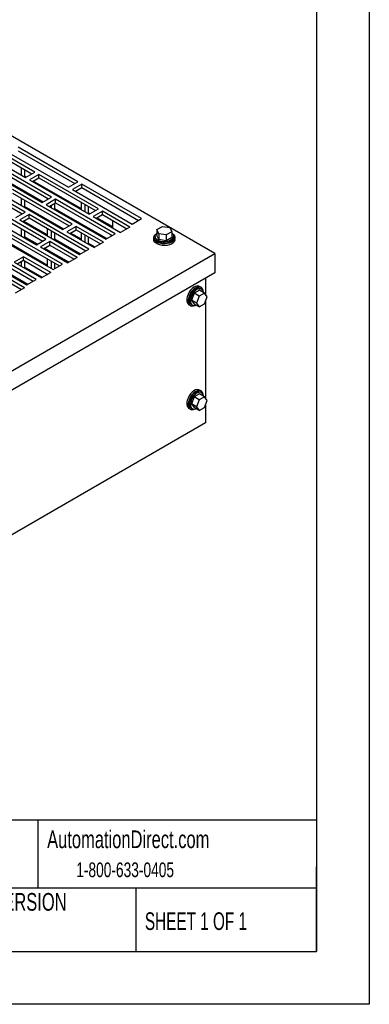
# Model space of a CAD drawing. Header units: inches. Extents: x 0 to 55, y 0 to 42.5.
# Tile 5 of 6: x 46.7 to 55, y 0 to 23.3. Entities that reach past the tile are written whole.
import ezdxf

# ---------------------------------------------------------------- set-up
doc = ezdxf.new("R2010")
doc.units = ezdxf.units.IN
doc.header["$LTSCALE"] = 5
doc.header["$MEASUREMENT"] = 0
doc.linetypes.add('CENTERX2', pattern=[0.8, 0.5, -0.1, 0.1, -0.1])
doc.layers.add('TEXT', color=140, linetype='Continuous', lineweight=25)
doc.styles.add('SLDTEXTSTYLE0', font='TXT', dxfattribs={"width": 0.7})
doc.styles.add('SLDTEXTSTYLE1', font='TXT', dxfattribs={"width": 0.65})

msp = doc.modelspace()

# ---------------------------------------------------------------- linework, layer by layer
at = {"color": 7, "linetype": 'Continuous'}
for p, q in [((55, 42.501), (55, 0.001)), ((55, 0.001), (0, 0.001))]:
    msp.add_line(p, q, dxfattribs=at)
for p, q in [((51.347, 17.751), (42.508, 22.853)), ((47.091, 19.674), (45.676, 20.49)), ((45.455, 20.363), (46.87, 19.546)), ((45.676, 20.409), (47.02, 19.633)), ((48.107, 19.444), (46.693, 20.261)), ((46.472, 20.133), (47.886, 19.317)), ((46.693, 20.179), (48.036, 19.403)), ((47.485, 19.085), (46.071, 19.901)), ((46.071, 19.82), (47.414, 19.044)), ((45.85, 19.774), (47.264, 18.957)), ((46.049, 19.686), (47.288, 18.971)), ((46.777, 19.6), (46.777, 19.773)), ((46.827, 19.571), (46.848, 19.582)), ((46.848, 19.732), (46.848, 19.582)), ((46.89, 19.558), (46.848, 19.582)), ((46.87, 19.546), (47.091, 19.674)), ((47.183, 19.621), (46.962, 19.493)), ((48.597, 18.804), (47.183, 19.621)), ((47.183, 19.539), (47.183, 19.621)), ((46.863, 18.726), (45.448, 19.542)), ((45.448, 19.461), (46.792, 18.685)), ((46.962, 19.493), (48.376, 18.677)), ((47.032, 19.452), (47.183, 19.539)), ((48.191, 18.807), (47.053, 19.464)), ((47.183, 19.539), (48.526, 18.764)), ((47.886, 19.317), (48.107, 19.444)), ((48.199, 19.391), (47.978, 19.264)), ((49.613, 18.575), (48.199, 19.391)), ((48.199, 19.309), (48.199, 19.391)), ((46.339, 19.134), (47.754, 18.318)), ((47.975, 18.445), (46.56, 19.262)), ((46.56, 19.18), (47.904, 18.404)), ((47.978, 19.264), (49.392, 18.447)), ((48.049, 19.223), (48.199, 19.309)), ((48.199, 19.309), (49.543, 18.534)), ((47.352, 18.086), (45.938, 18.902)), ((46.777, 18.881), (46.777, 19.055)), ((46.827, 18.852), (46.848, 18.864)), ((46.848, 19.014), (46.848, 18.864)), ((47.774, 18.329), (46.848, 18.864)), ((47.264, 18.957), (47.485, 19.085)), ((47.577, 19.032), (47.356, 18.904)), ((47.356, 18.904), (48.77, 18.088)), ((47.392, 19.031), (47.392, 19.057)), ((47.427, 18.864), (47.577, 18.95)), ((47.484, 18.83), (47.484, 18.897)), ((47.555, 18.937), (47.555, 18.817)), ((48.991, 18.215), (47.577, 19.032)), ((47.577, 18.95), (47.577, 19.032)), ((47.577, 18.95), (48.92, 18.175)), ((48.191, 18.783), (48.191, 18.957)), ((48.283, 18.73), (48.283, 18.904)), ((48.354, 18.863), (48.354, 18.713)), ((45.717, 18.775), (47.131, 17.958)), ((45.938, 18.821), (47.282, 18.045)), ((46.642, 18.598), (46.863, 18.726)), ((46.955, 18.673), (46.734, 18.545)), ((48.369, 17.856), (46.955, 18.673)), ((46.955, 18.591), (46.955, 18.673)), ((47.531, 18.803), (47.555, 18.817)), ((47.555, 18.817), (48.794, 18.102)), ((48.333, 18.701), (48.354, 18.713)), ((48.396, 18.688), (48.354, 18.713)), ((48.376, 18.677), (48.597, 18.804)), ((48.689, 18.751), (48.468, 18.624)), ((48.468, 18.624), (49.117, 18.249)), ((48.538, 18.583), (48.689, 18.67)), ((49.337, 18.377), (48.689, 18.751)), ((48.689, 18.67), (48.689, 18.751)), ((48.689, 18.67), (49.267, 18.336)), ((46.734, 18.545), (48.148, 17.729)), ((46.804, 18.504), (46.955, 18.591)), ((46.828, 18.518), (47.392, 18.192)), ((46.955, 18.591), (48.298, 17.815)), ((47.754, 18.318), (47.975, 18.445)), ((48.066, 18.392), (47.845, 18.264)), ((48.715, 18.018), (48.066, 18.392)), ((48.066, 18.31), (48.066, 18.392)), ((48.932, 18.379), (48.559, 18.595)), ((48.932, 18.356), (48.932, 18.529)), ((49.392, 18.447), (49.613, 18.575)), ((49.979, 18.317), (50.107, 18.391)), ((50.107, 18.391), (50.281, 18.364)), ((46.111, 18.186), (47.526, 17.369)), ((46.206, 18.159), (47.392, 17.474)), ((47.747, 17.497), (46.332, 18.313)), ((46.332, 18.232), (47.676, 17.456)), ((46.777, 18.163), (46.777, 18.336)), ((46.848, 18.296), (46.848, 18.145)), ((47.392, 18.165), (47.392, 18.338)), ((47.484, 18.112), (47.484, 18.285)), ((47.555, 18.245), (47.555, 18.098)), ((47.845, 18.264), (48.494, 17.89)), ((47.916, 18.224), (48.066, 18.31)), ((48.191, 18.088), (47.936, 18.235)), ((48.066, 18.31), (48.645, 17.977)), ((48.191, 18.065), (48.191, 18.238)), ((48.283, 18.012), (48.283, 18.185)), ((48.77, 18.088), (48.991, 18.215)), ((48.898, 18.162), (48.898, 18.187)), ((49.337, 18.377), (49.117, 18.249)), ((50.026, 18.216), (49.979, 18.317)), ((49.979, 18.317), (49.979, 18.18)), ((50.026, 18.08), (49.979, 18.18)), ((50.2, 18.19), (50.026, 18.216)), ((50.026, 18.216), (50.026, 18.08)), ((50.328, 18.263), (50.2, 18.19)), ((50.2, 18.19), (50.2, 18.053)), ((50.281, 18.364), (50.328, 18.263)), ((50.328, 18.263), (50.328, 18.126)), ((47.124, 17.138), (45.71, 17.954)), ((46.828, 18.134), (46.848, 18.145)), ((47.151, 17.97), (46.848, 18.145)), ((47.131, 17.958), (47.352, 18.086)), ((47.444, 18.033), (47.223, 17.905)), ((47.294, 17.864), (47.444, 17.951)), ((48.093, 17.658), (47.444, 18.033)), ((47.444, 17.951), (47.444, 18.033)), ((47.444, 17.951), (48.022, 17.617)), ((47.531, 18.085), (47.555, 18.098)), ((47.555, 18.098), (48.171, 17.742)), ((48.334, 17.983), (48.354, 17.994)), ((48.354, 18.145), (48.354, 17.994)), ((48.514, 17.902), (48.354, 17.994)), ((48.715, 18.018), (48.494, 17.89)), ((49.903, 18.123), (49.903, 18.082)), ((49.935, 18.153), (49.935, 18.123)), ((50.2, 18.053), (50.026, 18.08)), ((50.328, 18.126), (50.2, 18.053)), ((50.372, 18.123), (50.372, 18.153)), ((50.403, 18.082), (50.403, 18.123)), ((42.066, 12.393), (51.347, 17.751)), ((45.489, 17.827), (46.903, 17.01)), ((45.71, 17.873), (47.054, 17.097)), ((47.223, 17.905), (47.872, 17.531)), ((47.892, 17.542), (47.314, 17.876)), ((48.148, 17.729), (48.369, 17.856)), ((51.347, 17.751), (51.347, 17.291)), ((46.049, 17.531), (46.927, 17.024)), ((46.822, 17.674), (46.601, 17.546)), ((46.601, 17.546), (47.25, 17.172)), ((46.672, 17.505), (46.822, 17.592)), ((46.777, 17.445), (46.777, 17.566)), ((47.471, 17.299), (46.822, 17.674)), ((46.822, 17.592), (46.822, 17.674)), ((46.822, 17.592), (47.4, 17.258)), ((46.848, 17.577), (46.848, 17.427)), ((47.392, 17.447), (47.392, 17.62)), ((47.484, 17.393), (47.484, 17.567)), ((47.526, 17.369), (47.747, 17.497)), ((47.555, 17.526), (47.555, 17.386)), ((48.093, 17.658), (47.872, 17.531)), ((51.347, 17.291), (42.066, 11.934)), ((46.848, 16.94), (46.2, 17.314)), ((46.2, 17.233), (46.778, 16.899)), ((46.828, 17.415), (46.848, 17.427)), ((47.27, 17.183), (46.848, 17.427)), ((47.471, 17.299), (47.25, 17.172)), ((46.903, 17.01), (47.124, 17.138)), ((51.126, 17.164), (51.126, 16.786)), ((46.848, 16.94), (46.628, 16.812)), ((46.777, 16.899), (46.777, 16.9)), ((50.858, 16.811), (50.794, 16.646)), ((50.986, 16.884), (50.858, 16.811)), ((50.977, 16.742), (50.858, 16.811)), ((51.104, 16.816), (50.977, 16.742)), ((51.021, 16.952), (50.985, 16.972)), ((51.104, 16.816), (50.986, 16.884)), ((51.031, 16.909), (51.005, 16.925)), ((51.168, 16.725), (51.104, 16.816)), ((50.735, 16.539), (50.771, 16.519)), ((50.786, 16.546), (50.813, 16.531)), ((50.913, 16.578), (50.794, 16.646)), ((50.794, 16.646), (50.858, 16.556)), ((50.977, 16.487), (50.858, 16.556)), ((50.977, 16.742), (50.913, 16.578)), ((50.913, 16.578), (50.977, 16.487)), ((50.977, 16.487), (51.104, 16.561)), ((51.104, 16.561), (51.168, 16.725)), ((51.126, 16.616), (51.126, 14.336)), ((50.986, 14.435), (50.858, 14.361)), ((51.021, 14.502), (50.985, 14.522)), ((51.104, 14.366), (50.986, 14.435)), ((51.031, 14.46), (51.005, 14.475)), ((50.858, 14.361), (50.794, 14.197)), ((50.977, 14.293), (50.858, 14.361)), ((50.977, 14.293), (50.913, 14.128)), ((51.104, 14.366), (50.977, 14.293)), ((51.168, 14.276), (51.104, 14.366)), ((51.104, 14.111), (51.168, 14.276)), ((50.735, 14.089), (50.771, 14.069)), ((50.786, 14.096), (50.813, 14.081)), ((50.913, 14.128), (50.794, 14.197)), ((50.794, 14.197), (50.858, 14.106)), ((50.977, 14.038), (50.858, 14.106)), ((50.913, 14.128), (50.977, 14.038)), ((50.977, 14.038), (51.104, 14.111)), ((51.126, 14.166), (51.126, 13.744)), ((51.126, 13.744), (41.933, 8.438))]:
    msp.add_line(p, q)
at = {"flags": 128}
for points in [[(50.34, 18.219), (50.366, 18.199), (50.391, 18.169), (50.402, 18.136), (50.401, 18.102), (50.386, 18.07), (50.358, 18.04), (50.32, 18.015), (50.272, 17.996), (50.218, 17.984), (50.161, 17.979), (50.103, 17.982), (50.048, 17.992), (49.998, 18.01), (49.957, 18.034), (49.927, 18.062), (49.908, 18.094), (49.903, 18.127), (49.912, 18.16), (49.933, 18.192), (49.966, 18.219)], [(50.328, 18.23), (50.342, 18.218), (50.363, 18.189), (50.372, 18.157), (50.367, 18.126), (50.348, 18.096), (50.317, 18.07), (50.276, 18.049), (50.227, 18.035), (50.174, 18.028), (50.119, 18.029), (50.066, 18.037), (50.019, 18.054), (49.98, 18.076), (49.953, 18.103), (49.937, 18.134), (49.936, 18.165), (49.947, 18.196), (49.972, 18.224), (49.979, 18.23)], [(50.403, 18.082), (50.401, 18.061), (50.386, 18.029), (50.358, 18), (50.32, 17.975), (50.272, 17.955), (50.218, 17.943), (50.161, 17.938), (50.103, 17.941), (50.048, 17.952), (49.998, 17.969), (49.957, 17.993), (49.927, 18.021), (49.908, 18.053), (49.903, 18.082)], [(50.372, 18.123), (50.367, 18.096), (50.348, 18.066), (50.317, 18.04), (50.276, 18.019), (50.227, 18.004), (50.174, 17.997), (50.119, 17.998), (50.066, 18.007), (50.019, 18.023), (49.98, 18.046), (49.953, 18.073), (49.937, 18.103), (49.935, 18.123)], [(50.985, 16.972), (50.966, 16.98), (50.93, 16.983), (50.891, 16.974), (50.85, 16.953), (50.81, 16.922), (50.772, 16.881), (50.739, 16.834), (50.713, 16.782), (50.694, 16.729), (50.685, 16.678), (50.685, 16.63), (50.694, 16.59), (50.713, 16.558), (50.735, 16.539)], [(51.072, 16.849), (51.068, 16.881), (51.054, 16.918), (51.031, 16.944), (51.001, 16.96), (50.966, 16.963), (50.926, 16.954), (50.885, 16.933), (50.845, 16.901), (50.807, 16.861), (50.774, 16.814), (50.748, 16.762), (50.73, 16.709), (50.72, 16.657), (50.72, 16.61), (50.73, 16.569), (50.748, 16.538), (50.774, 16.517), (50.807, 16.507), (50.845, 16.51), (50.885, 16.525)], [(51.005, 16.925), (50.979, 16.934), (50.944, 16.933), (50.905, 16.919), (50.867, 16.894), (50.83, 16.859), (50.797, 16.816), (50.771, 16.768), (50.752, 16.718), (50.742, 16.669), (50.742, 16.624), (50.752, 16.586), (50.771, 16.558), (50.786, 16.546)], [(51.075, 16.833), (51.072, 16.851), (51.057, 16.884), (51.035, 16.907), (51.005, 16.919), (50.97, 16.917), (50.932, 16.904), (50.893, 16.879), (50.856, 16.844), (50.823, 16.801), (50.797, 16.753), (50.778, 16.703), (50.768, 16.654), (50.768, 16.609), (50.778, 16.571), (50.797, 16.543), (50.823, 16.525), (50.856, 16.52), (50.893, 16.528), (50.901, 16.531)], [(50.985, 14.522), (50.966, 14.531), (50.93, 14.534), (50.891, 14.525), (50.85, 14.504), (50.81, 14.472), (50.772, 14.432), (50.739, 14.384), (50.713, 14.333), (50.694, 14.28), (50.685, 14.228), (50.685, 14.181), (50.694, 14.14), (50.713, 14.108), (50.735, 14.089)], [(51.072, 14.399), (51.068, 14.432), (51.054, 14.468), (51.031, 14.495), (51.001, 14.51), (50.966, 14.513), (50.926, 14.504), (50.885, 14.483), (50.845, 14.452), (50.807, 14.411), (50.774, 14.364), (50.748, 14.312), (50.73, 14.259), (50.72, 14.208), (50.72, 14.16), (50.73, 14.12), (50.748, 14.088), (50.774, 14.067), (50.807, 14.058), (50.845, 14.061), (50.885, 14.076)], [(51.005, 14.475), (50.979, 14.484), (50.944, 14.483), (50.905, 14.469), (50.867, 14.444), (50.83, 14.409), (50.797, 14.366), (50.771, 14.318), (50.752, 14.268), (50.742, 14.219), (50.742, 14.174), (50.752, 14.137), (50.771, 14.108), (50.786, 14.096)], [(51.075, 14.383), (51.072, 14.401), (51.057, 14.435), (51.035, 14.458), (51.005, 14.469), (50.97, 14.468), (50.932, 14.454), (50.893, 14.429), (50.856, 14.394), (50.823, 14.351), (50.797, 14.303), (50.778, 14.253), (50.768, 14.204), (50.768, 14.159), (50.778, 14.122), (50.797, 14.093), (50.823, 14.076), (50.856, 14.071), (50.893, 14.078), (50.901, 14.081)]]:
    msp.add_lwpolyline(points, dxfattribs=at)
at = {"layer": 'TEXT'}
for p, q in [((53.75, 41.25), (53.75, 1.25)), ((53.75, 4.356), (1.25, 4.356)), ((47.161, 4.356), (47.161, 2.75)), ((53.75, 1.25), (53.75, 3.25)), ((53.75, 2.75), (1.25, 2.75)), ((49.478, 2.75), (49.478, 1.25)), ((1.25, 1.25), (53.75, 1.25))]:
    msp.add_line(p, q, dxfattribs=at)

# ---------------------------------------------------------------- texts
at = {"layer": 'TEXT', "linetype": 'CENTERX2', "lineweight": 18}
for s, insert, char_height, attachment_point, style in [('AutomationDirect.com', (47.381, 4.11), 0.41667, 1, 'SLDTEXTSTYLE0'), ('1-800-633-0405', (48.069, 3.354), 0.34722, 1, 'SLDTEXTSTYLE0'), ('LATEST VERSION', (46.172, 2.631), 0.41667, 2, 'SLDTEXTSTYLE0'), ('SHEET 1 OF 1', (49.693, 2.175), 0.41667, 1, 'SLDTEXTSTYLE1')]:
    msp.add_mtext(s, dxfattribs=dict(at, insert=insert, char_height=char_height, attachment_point=attachment_point, style=style))

doc.saveas('drawing.dxf')
